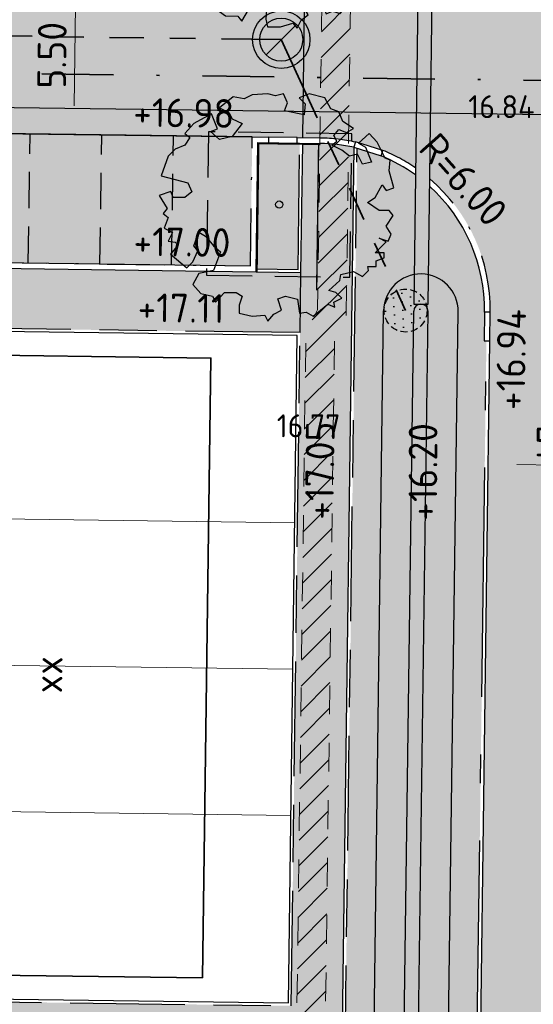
# Model space of a CAD drawing. Header units: metres. Extents: x 174255 to 175175, y 462028 to 462911.
# Tile 73 of 256: x 174583 to 174601, y 462555 to 462589. Entities that reach past the tile are written whole.
import ezdxf
from ezdxf.enums import TextEntityAlignment as Align
from ezdxf.lldxf.tags import DXFTag

# ---------------------------------------------------------------- set-up
doc = ezdxf.new("R2010")
doc.units = ezdxf.units.M
for name, pattern in [('HIDDEN2', [4.762499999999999, 3.175, -1.5875]), ('HIDDENX2', [0.75, 0.5, -0.25]), ('NLCS-HIDDEN', [4, 2, -2]), ('RI-DRAINAGE', [19.200000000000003, 6, -1.8, 1.8, -1.8, 2.4, -1.8, 1.8, -1.8]), ('RI-HWA', [7.4, 5, -2.4]), ('RI-VWA', [11, 5, -3, 0, -3]), ('VH-GELEIDEBAND_50X200', [8, 4, -2, 0, -2]), ('VH-OPSLUITBAND', [10, 4, -2, 2, -2]), ('VH-OPSLUITBAND_100X200', [16, 8, -2, 4, -2]), ('VH-OPSLUITBAND_120X250', [26, 16, -4, 2, -4])]:
    doc.linetypes.add(name, pattern=pattern)
doc.layers.get('Defpoints').update_dxf_attribs({"color": 6})
doc.layers.add('-DR-alg-hulplijnen', color=210, linetype='Continuous', plot=False)
for name, color, linetype, lineweight in [('B-ME-AL-PEIL_MAAIVELD-T20', 8, 'Continuous', 20), ('B-WE-KL-TRACE_WENSTRACE-A', 252, 'Continuous', 20), ('B-WE-KL-TRACE_WENSTRACE-G', 252, 'NLCS-HIDDEN', 20), ('B-WE-RI-DRAINAGE_DRAIN_PP_125_G', 252, 'RI-DRAINAGE', 35), ('B-WE-RI-DRAINAGE_PUT_DOORSPUITPUT-PP-S', 252, 'Continuous', 20), ('B-WE-RI-DRAINAGE_PUT_INSPECTIEPUT-S', 252, 'Continuous', 25), ('B-WE-RI-PERSLEIDING_RIOOLPUT_POMPPUT-S_BRM', 252, 'RI-PERS', 25), ('B-WE-RI-VWA_TRANSPORTLEIDING_PP_250-G', 252, 'RI-VWA', 35), ('N-PV-KG-GRENS_PERCEEL-G', 1, 'Continuous', 20), ('N-PV-KG-GRENS_UITGEEFBAAR-GEBIED-G', 170, 'Continuous', 30), ('N-WE-GR-PLANTVAK-V', 86, 'Continuous', 25), ('N-WE-GR-WORTELDOEK-G', 147, 'HIDDENX2', 25), ('N-WE-GW-GROEIPLAATSVERBETERING_BOMENGRANULAAT-LAVA-G', 97, 'HIDDEN2', 25), ('N-WE-OG-BEBOUWING_WONINGBOUW-G', 7, 'Continuous', 35), ('N-WE-OG-BEBOUWING_WONINGBOUW_HUISNUMMER-T20', 7, 'Continuous', 25), ('N-WE-VH-KANTOPSLUITING_ACHTERKANTBAND-G', 50, 'Continuous', 25), ('N-WE-VH-KANTOPSLUITING_EINDVERLOOPBAND_50-200X200-G', 13, 'Continuous', 25), ('N-WE-VH-KANTOPSLUITING_GELEIDEBAND_50-200X200-G', 210, 'VH-GELEIDEBAND_50X200', 25), ('N-WE-VH-KANTOPSLUITING_INRITVERLOOPBAND_50-200X200-G', 141, 'Continuous', 25), ('N-WE-VH-KANTOPSLUITING_INRITVERLOOPBAND_50-200X200-G_VERLAAGD', 141, 'VH-OPSLUITBAND', 25), ('N-WE-VH-KANTOPSLUITING_OPSLUITBAND_100X200-G', 152, 'VH-OPSLUITBAND_100X200', 25), ('N-WE-VH-KANTOPSLUITING_OPSLUITBAND_120X250-G', 152, 'VH-OPSLUITBAND_120X250', 25), ('N-WE-VH-NAP-T20', 7, 'Continuous', 25), ('N-WE-VH-T20', 7, 'Continuous', 25), ('N-WE-VH-VERHARDING_BETONSTRAATSTEEN_MARKERINGSSTEEN-G', 50, 'HIDDEN2', 25), ('N-WE-VH-VERHARDING_BETONSTRAATSTEEN_NCB-KLINKER-ANTRACIET-V', 251, 'Continuous', 25), ('N-WE-VH-VERHARDING_STRAATBAKSTEEN_DIKFORMAAT_ROOD-KERKWEG-V', 47, 'Continuous', 25), ('N-WE-VH-VERHARDING_STRAATBAKSTEEN_DIKFORMAAT_ROOD-TROTTOIR-V', 33, 'Continuous', 25), ('N-WE-VH-VERHARDING_STRAATBAKSTEEN_DIKFORMAAT_ROOD-WATERPASSEREND-V', 55, 'Continuous', 25), ('N-WE-VH-VERHARDING_TEGEL_300X300X45-V', 253, 'Continuous', 25), ('N-WE-WH-HWA_GOOT_ROOSTERGOOT-G', 150, 'Continuous', 25), ('N-WE-WH-NAP-T20', 50, 'Continuous', 20), ('N-WE-WH-WATERGANG_BODEM-G', 92, 'Continuous', 25), ('N-WE-WH-WATERGANG_BODEM-V', 163, 'Continuous', 25), ('N-WE-WH-WATERGANG_INSTEEK-G', 50, 'Continuous', 25), ('N-WE-WH-WATERGANG_TALUD-V', 95, 'Continuous', 25), ('N-XX-AL-M', 10, 'Continuous', 20)]:
    doc.layers.add(name, color=color, linetype=linetype, lineweight=lineweight)
doc.layers.add('N-WE-GR-BOOM-2E-GROOTTE-S', color=7, linetype='Continuous', lineweight=25, true_color=0x00cc00)
doc.layers.add('N-WE-GR-GRAS_BERM-NECTAR-ONDER-MAAIMES-V', color=7, linetype='Continuous', lineweight=25, true_color=0xd1ffa3)
doc.layers.add('N-WE-VH-MATERIAALGRENS-G', color=15, linetype='Continuous')
doc.layers.add('N-WE-WH-HWA_GOOT_ROOSTERGOOT-V', color=141, linetype='Continuous')
doc.styles.add('NLCS-ISO-M500-T20', font='NLCS-ISO.ttf', dxfattribs={"height": 1})
doc.styles.get("Standard").update_dxf_attribs({"font": 'isocpeur.ttf'})
tags = doc.linetypes.add('RI-PERS', pattern='A,7,-2,["P",Standard,S=1.8,R=0,X=-0.5,Y=-0.9],-2,7,-2,[102,NLCS.SHX,S=1,R=180,X=0,Y=0],-2', length=22).pattern_tags.tags
tags[6] = DXFTag(74, 10)
doc.dimstyles.new('M500T20', dxfattribs={"dimtxt": 1, "dimasz": 1, "dimexe": 0.5, "dimexo": 1, "dimgap": 0.3, "dimtad": 1, "dimzin": 1, "dimdsep": 46, "dimtxsty": 'NLCS-ISO-M500-T20', "dimcen": 0, "dimclrd": 256, "dimclre": 256, "dimclrt": 256, "dimadec": 0, "dimazin": 0, "dimtfac": 1, "dimtix": 1, "dimtmove": 0, "dimatfit": 3, "dimfxl": 1, "dimfxlon": 1, "dimlwd": -1, "dimlwe": -1, "dimarcsym": 0})

# ---------------------------------------------------------------- blocks, each defined once
blk = doc.blocks.new('*D71')
at = {"layer": 'Defpoints', "color": 0, "transparency": 16777216}
for p in [(174585.2888991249, 462590.8183932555), (174585.215545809, 462585.3193093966), (174585.2155458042, 462585.3193093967)]:
    blk.add_point(p, dxfattribs=at)
at = {"layer": 'N-XX-AL-M', "transparency": 16777216}
blk.add_line((174585.2755611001, 462589.818482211), (174585.228883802, 462586.3192204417), dxfattribs=at)
for points in [[(174585.1089092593, 462589.8207052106), (174585.442212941, 462589.8162592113), (174585.288899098, 462590.8183932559)], [(174585.0622319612, 462586.3214434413), (174585.3955356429, 462586.316997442), (174585.2155458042, 462585.3193093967)]]:
    blk.add_solid(points, dxfattribs=at)
at = {"layer": 'N-XX-AL-M', "transparency": 16777216, "insert": (174584.4522936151, 462588.0795217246), "char_height": 1, "width": 2.754248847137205, "attachment_point": 5, "rotation": 89.23576635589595, "style": 'NLCS-ISO-M500-T20'}
blk.add_mtext('5.50', dxfattribs=at)
blk = doc.blocks.new('*D80')
at = {"layer": 'Defpoints', "color": 0, "transparency": 16777216}
for p in [(174599.6656770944, 462573.8285287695), (174605.1651875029, 462573.7551443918), (174605.1651875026, 462573.7551443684)]:
    blk.add_point(p, dxfattribs=at)
at = {"layer": 'N-XX-AL-M', "transparency": 16777216}
blk.add_line((174600.6655880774, 462573.8151861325), (174604.1652765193, 462573.7684869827), dxfattribs=at)
for points in [[(174600.6678118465, 462573.981837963), (174600.6633643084, 462573.6485343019), (174599.6656770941, 462573.8285287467)], [(174604.1675002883, 462573.9351388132), (174604.1630527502, 462573.6018351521), (174605.1651875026, 462573.7551443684)]]:
    blk.add_solid(points, dxfattribs=at)
at = {"layer": 'N-XX-AL-M', "transparency": 16777216, "insert": (174602.4261063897, 462574.5917653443), "char_height": 1, "width": 2.754248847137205, "attachment_point": 5, "rotation": 359.235501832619, "style": 'NLCS-ISO-M500-T20'}
blk.add_mtext('5.50', dxfattribs=at)
blk = doc.blocks.new('SGR-BOOM_2EGROOTTE')
at = {"linetype": 'Continuous', "flags": 128}
blk.add_lwpolyline([(2.215013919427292, 2.88988874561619), (2.077170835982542, 3.233869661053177), (1.803764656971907, 3.336936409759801), (1.596449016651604, 3.714527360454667), (1.04515926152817, 3.852310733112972), (0.702298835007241, 3.714467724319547), (0.9096030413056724, 3.508311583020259), (0.873772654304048, 3.129583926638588), (0.1869037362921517, 3.26735825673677), (0.288849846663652, 3.543005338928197), (0.1510090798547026, 3.85225109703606), (-0.1235061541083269, 3.783882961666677), (-0.3991509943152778, 3.85221440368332), (-0.948188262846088, 3.817442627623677), (-1.223819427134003, 3.680724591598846), (-1.602549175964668, 3.747928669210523), (-2.084334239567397, 3.370291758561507), (-1.740332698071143, 3.198879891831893), (-1.637233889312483, 2.991596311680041), (-1.293232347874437, 2.820184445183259), (-1.637192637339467, 2.373086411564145), (-2.084260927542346, 2.271092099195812), (-2.393534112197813, 2.544470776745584), (-2.15066278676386, 2.640900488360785), (-2.358840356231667, 3.165223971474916), (-2.97844772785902, 2.82007204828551), (-3.287679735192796, 2.47606131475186), (-3.11511524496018, 2.338252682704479), (-3.287652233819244, 2.06372138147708), (-3.632753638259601, 1.92587822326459), (-3.872522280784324, 1.686077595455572), (-4.113381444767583, 0.9969608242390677), (-3.185600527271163, 0.7561175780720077), (-3.047759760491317, 0.4468718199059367), (-3.287530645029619, 0.2406858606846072), (-3.69987057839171, 0.2406583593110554), (-3.778537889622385, 0.4561493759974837), (-4.181685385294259, 0.3089760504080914), (-3.906015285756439, -0.1380806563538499), (-4.043823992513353, -0.3095246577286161), (-3.872379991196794, -0.4473333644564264), (-4.010174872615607, -0.8260678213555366), (-3.721079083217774, -0.9705916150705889), (-3.872324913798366, -1.273133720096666), (-3.63253803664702, -1.306732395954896), (-3.524403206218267, -1.401613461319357), (-3.792288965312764, -1.729721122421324), (-3.219017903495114, -2.201975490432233), (-3.011741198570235, -1.99579169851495), (-2.840331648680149, -1.617054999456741), (-2.978163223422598, -1.445629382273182), (-2.806760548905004, -0.963807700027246), (-2.56472574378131, -1.101611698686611), (-2.28906251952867, -1.445583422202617), (-2.049264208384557, -1.650616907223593), (-2.289005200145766, -2.304998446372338), (-2.80666429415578, -2.406997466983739), (-3.011688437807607, -2.786856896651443), (-2.736027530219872, -3.09609346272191), (-2.324801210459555, -3.199151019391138), (-2.273251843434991, -3.30223256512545), (-2.221702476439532, -3.405314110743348), (-1.91134998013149, -3.061303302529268), (-1.499010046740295, -3.061275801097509), (-1.292830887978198, -3.199082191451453), (-1.394774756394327, -3.508343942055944), (-1.394756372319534, -3.783984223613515), (-0.9476743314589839, -3.888159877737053), (-0.5006016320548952, -3.852274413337), (-0.3986233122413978, -4.059558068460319), (-0.1913489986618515, -3.817518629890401), (0.08316167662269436, -3.680800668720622), (-0.04827893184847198, -3.289392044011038), (0.2209496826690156, -3.198981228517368), (0.6344170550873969, -3.303159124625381), (0.7027989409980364, -3.783844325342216), (0.9437016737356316, -3.747972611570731), (1.183495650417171, -3.888017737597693), (1.70001348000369, -3.474522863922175), (1.94204589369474, -3.576471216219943), (1.906178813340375, -3.405038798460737), (2.18180990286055, -3.267200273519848), (1.975626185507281, -3.061044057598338), (1.734716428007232, -2.991589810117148), (2.113418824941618, -2.648694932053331), (2.147019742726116, -2.442522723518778), (2.594087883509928, -2.338287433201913), (2.904474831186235, -2.510822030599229), (3.109510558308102, -2.304638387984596), (3.09551412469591, -2.161506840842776), (3.385141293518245, -2.16148752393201), (3.385127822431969, -1.959509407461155), (3.660761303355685, -1.857526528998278), (3.660749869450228, -1.686091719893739), (3.351494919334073, -1.686112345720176), (3.730194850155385, -1.306241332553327), (3.48928060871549, -1.169557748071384), (3.798542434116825, -1.272622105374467), (3.901611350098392, -1.03171010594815), (3.730158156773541, -0.7560812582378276), (3.969917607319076, -0.3784604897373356), (3.832086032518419, -0.2070348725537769), (3.489216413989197, -0.2070577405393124), (3.075737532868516, 0.06967545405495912), (3.351366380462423, 0.2411286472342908), (3.592241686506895, 0.68821980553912), (3.730075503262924, 0.483179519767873), (4.00346800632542, 0.5851622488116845), (3.831994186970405, 1.170046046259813), (3.86782457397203, 1.548773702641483), (3.694144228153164, 1.617111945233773), (3.418467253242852, 2.16725363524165), (3.143174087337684, 2.473426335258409), (2.769971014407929, 2.137863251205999), (3.007259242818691, 1.99579139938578), (3.213463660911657, 1.479259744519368), (2.904213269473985, 1.410889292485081), (2.731635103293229, 1.753747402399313), (2.455999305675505, 1.686499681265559), (2.18146576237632, 1.892651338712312), (1.837464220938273, 2.064063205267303), (2.008889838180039, 2.201894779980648), (1.905791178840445, 2.406937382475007), (2.077212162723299, 2.614239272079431), (2.352859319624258, 2.511172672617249), (2.593755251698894, 2.649008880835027)], close=True, dxfattribs=at)
at = {"linetype": 'Continuous'}
blk.add_circle((0, 0), 0.1231508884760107, dxfattribs=at)
blk = doc.blocks.new('N-SRI-PUT_ITR_KUNSTSTOF-SO')
at = {"linetype": 'RI-HWA', "ltscale": 0.1}
h = blk.add_hatch(dxfattribs=at)
h.set_pattern_fill('DOTS', color=256, scale=0.375, style=0)
h.set_pattern_definition([(0, (-6.532213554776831, 1.699691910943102), (0.29765625, 0.5953124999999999), [0, -0.5953124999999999])])
edge = h.paths.add_edge_path()
edge.add_arc((-0.02086093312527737, 0.02086093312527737), 1.521066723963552, 270.7858175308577, 359.2141824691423)
edge.add_arc((0, 0), 1.50006273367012, 0, 180)
edge.add_arc((-5.684341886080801e-13, -5.684341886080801e-13), 1.500062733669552, 179.9999999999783, 270.0000000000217)
blk.add_circle((0, 0), 1.500062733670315, dxfattribs=at)
blk = doc.blocks.new('SRI-DRAIN_PUT_DOORSPUIT-SO')
at = {"lineweight": -3}
blk.add_hatch(color=256, dxfattribs=at).paths.add_polyline_path([(1.499999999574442, 0, 0.2679491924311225), (0.7499999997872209, 1.299038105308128), (-0.7499999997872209, -1.299038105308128, 0.5773502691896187)])
blk.add_line((-0.7499999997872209, -1.299038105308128), (0.7499999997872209, 1.299038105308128), dxfattribs=at)
for radius in [1.999999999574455, 1.499999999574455]:
    blk.add_circle((0, 0), radius, dxfattribs=at)

msp = doc.modelspace()

# ---------------------------------------------------------------- hatches: boundary and pattern name
at = {"layer": 'B-WE-KL-TRACE_WENSTRACE-A'}
h = msp.add_hatch(dxfattribs=at)
h.set_pattern_fill('AKL-WENSTRACE', color=256, scale=5, pattern_type=2)
h.set_pattern_definition([(45, (7009.968226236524, -5333.280170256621), (-0.4419417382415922, 0.4419417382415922), [])])
edge = h.paths.add_edge_path()
edge.add_line((174561.1605458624, 462532.0989702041), (174561.0658023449, 462524.9997435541))
edge.add_line((174561.0658023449, 462524.9997435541), (174533.2316158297, 462525.3712118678))
edge.add_line((174533.2316158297, 462525.3712118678), (174531.9525033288, 462540.8590575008))
edge.add_arc((174457.7047188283, 462534.7270267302), 74.50057251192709, 4.721271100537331, 10.37402687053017)
edge.add_line((174530.9874455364, 462548.1425875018), (174544.1329476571, 462551.271554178))
edge.add_line((174544.1329476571, 462551.271554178), (174535.9280328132, 462585.6910932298))
edge.add_line((174535.9280328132, 462585.6910932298), (174534.9558274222, 462585.456952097))
edge.add_line((174534.9558274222, 462585.456952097), (174542.9514576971, 462551.9153598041))
edge.add_line((174542.9514576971, 462551.9153598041), (174532.1318001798, 462549.3400037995))
edge.add_line((174532.1318001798, 462549.3400037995), (174514.6897295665, 462547.8994954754))
edge.add_line((174514.6897295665, 462547.8994954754), (174503.1916710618, 462543.9082026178))
edge.add_line((174503.1916710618, 462543.9082026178), (174492.5572720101, 462565.7406922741))
edge.add_line((174492.5572720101, 462565.7406922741), (174491.6423641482, 462565.3354025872))
edge.add_line((174491.6423641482, 462565.3354025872), (174502.6812554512, 462542.672487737))
edge.add_line((174502.6812554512, 462542.672487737), (174514.898133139, 462546.9133025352))
edge.add_line((174514.898133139, 462546.9133025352), (174529.9727263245, 462548.1582852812))
edge.add_arc((174457.7283650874, 462534.6297139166), 73.50013587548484, 4.721245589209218, 10.606441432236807, ccw=False)
edge.add_line((174530.9791102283, 462540.6793676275), (174532.8609677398, 462517.8933197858))
edge.add_line((174532.8609677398, 462517.8933197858), (174519.7026749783, 462516.8066007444))
edge.add_line((174519.7026749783, 462516.8066007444), (174520.5656463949, 462509.8115966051))
edge.add_line((174520.5656463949, 462509.8115966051), (174521.5581221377, 462509.9340380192))
edge.add_line((174521.5581221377, 462509.9340380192), (174520.8226348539, 462515.8956915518))
edge.add_line((174520.8226348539, 462515.8956915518), (174533.9398826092, 462516.9790207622))
edge.add_line((174533.9398826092, 462516.9790207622), (174533.3294904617, 462524.369816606))
edge.add_line((174533.3294904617, 462524.369816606), (174562.0768783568, 462523.9861609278))
edge.add_line((174562.0768783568, 462523.9861609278), (174562.1716244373, 462531.0855834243))
edge.add_line((174562.1716244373, 462531.0855834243), (174592.9443543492, 462530.6751003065))
edge.add_line((174592.9443543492, 462530.6751003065), (174593.9421617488, 462530.8117859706))
edge.add_line((174593.9421617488, 462530.8117859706), (174593.6844746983, 462531.7996495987))
edge.add_line((174593.6844746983, 462531.7996495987), (174594.3033468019, 462578.1946979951))
edge.add_line((174594.3033468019, 462578.1946979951), (174594.7134778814, 462578.9431135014))
edge.add_line((174594.7134778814, 462578.9431135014), (174594.958302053, 462597.2904152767))
edge.add_line((174594.958302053, 462597.2904152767), (174594.5584503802, 462597.2957508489))
edge.add_line((174594.5584503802, 462597.2957508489), (174594.8775345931, 462621.2165697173))
edge.add_line((174594.8775345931, 462621.2165697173), (174600.3170870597, 462627.9729559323))
edge.add_arc((174655.7627324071, 462618.2020597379), 56.3000000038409, 160.1144639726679, 170.0056796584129, ccw=False)
edge.add_line((174602.8196748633, 462637.3520638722), (174601.8793008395, 462637.6922060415))
edge.add_arc((174655.762732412, 462618.2020597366), 57.30000000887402, 160.1144639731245, 169.7474836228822)
edge.add_line((174599.3776482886, 462628.4007012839), (174593.8822257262, 462621.5749196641))
edge.add_line((174593.8822257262, 462621.5749196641), (174593.5585394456, 462597.3090971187))
edge.add_line((174593.5585394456, 462597.3090971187), (174576.797482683, 462597.5326759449))
edge.add_line((174576.797482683, 462597.5326759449), (174576.761245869, 462594.8161070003))
edge.add_line((174576.761245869, 462594.8161070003), (174561.8637666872, 462595.0148272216))
edge.add_line((174561.8637666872, 462595.0148272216), (174561.8355865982, 462592.902247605))
edge.add_line((174561.8355865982, 462592.902247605), (174520.4699462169, 462583.0442731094))
edge.add_line((174520.4699462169, 462583.0442731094), (174513.374465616, 462612.8097460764))
edge.add_line((174513.374465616, 462612.8097460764), (174505.3179127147, 462610.8895252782))
edge.add_arc((174511.4138291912, 462585.3131868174), 26.29276110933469, 103.4058786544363, 117.4871049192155)
edge.add_line((174499.2784323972, 462608.6378825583), (174483.0795162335, 462600.2105934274))
edge.add_line((174483.0795162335, 462600.2105934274), (174483.5053150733, 462599.304880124))
edge.add_line((174483.5053150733, 462599.304880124), (174499.7399512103, 462607.7507521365))
edge.add_arc((174511.413878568, 462585.3130543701), 25.29290139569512, 103.4059164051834, 117.4871426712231, ccw=False)
edge.add_line((174505.5497610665, 462609.9167733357), (174512.6335959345, 462611.6051538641))
edge.add_line((174512.6335959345, 462611.6051538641), (174519.7290700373, 462581.8397081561))
edge.add_line((174519.7290700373, 462581.8397081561), (174562.8251084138, 462592.1100591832))
edge.add_line((174562.8251084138, 462592.1100591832), (174562.8503397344, 462594.0015781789))
edge.add_line((174562.8503397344, 462594.0015781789), (174577.7478189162, 462593.8028579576))
edge.add_line((174577.7478189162, 462593.8028579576), (174577.7840557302, 462596.5194269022))
edge.add_line((174577.7840557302, 462596.5194269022), (174593.9450484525, 462596.3038524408))
edge.add_line((174593.9450484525, 462596.3038524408), (174593.7168884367, 462579.2053746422))
edge.add_line((174593.7168884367, 462579.2053746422), (174593.3068688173, 462578.4571625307))
edge.add_line((174593.3068688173, 462578.4571625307), (174592.6826168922, 462531.6784914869))
edge.add_line((174592.6826168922, 462531.6784914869), (174561.1605458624, 462532.0989702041))
at = {"layer": 'N-WE-GR-GRAS_BERM-NECTAR-ONDER-MAAIMES-V', "transparency": 33554559}
h = msp.add_hatch(color=256, dxfattribs=at)
h.dxf.hatch_style = 1
edge = h.paths.add_edge_path()
edge.add_line((174595.9247457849, 462584.5766320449), (174595.0921351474, 462584.835823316))
edge.add_line((174595.0921351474, 462584.835823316), (174594.338576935, 462528.3629448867))
edge.add_arc((174593.3063153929, 462534.0703467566), 5.799999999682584, 280.251897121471, 304.3635614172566)
edge.add_line((174596.5800797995, 462529.2826054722), (174596.4884357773, 462532.7902312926))
edge.add_arc((174596.7149396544, 462534.0703467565), 1.299999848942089, 179.2355065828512, 259.9659285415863, ccw=False)
edge.add_line((174595.4150555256, 462534.0876920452), (174596.0166736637, 462579.1739338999))
edge.add_arc((174597.3165662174, 462579.1572201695), 1.300000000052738, 100.32262806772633, 179.2633441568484, ccw=False)
edge.add_line((174597.083618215, 462580.4361788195), (174597.129981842, 462583.9090322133))
edge.add_arc((174593.7368865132, 462579.205107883), 5.800000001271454, 54.19584886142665, 67.83858942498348)
h = msp.add_hatch(color=256, dxfattribs=at)
h.dxf.hatch_style = 1
edge = h.paths.add_edge_path()
edge.add_line((174599.603025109, 462578.1267431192), (174599.5230322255, 462578.1278101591))
edge.add_line((174599.5230322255, 462578.1278101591), (174599.5363702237, 462579.1277212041))
edge.add_arc((174593.7368865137, 462579.2051078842), 5.799999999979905, 359.2355065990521, 407.9088177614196)
edge.add_line((174597.6246985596, 462583.5091661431), (174597.5835736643, 462580.4295043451))
edge.add_arc((174597.3165662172, 462579.1572201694), 1.300000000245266, -0.7366558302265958, 78.1476496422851, ccw=False)
edge.add_line((174598.6164587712, 462579.1405064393), (174598.0148237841, 462534.0530014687))
edge.add_arc((174596.7149396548, 462534.070346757), 1.299999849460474, 282.14158040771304, 359.2355066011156, ccw=False)
edge.add_line((174596.9883661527, 462532.7994267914), (174597.0704498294, 462529.6577180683))
edge.add_arc((174593.3063153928, 462534.0703467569), 5.800000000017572, 310.4653972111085, 360.9803663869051)
edge.add_line((174599.1054663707, 462534.1695835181), (174599.0883565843, 462535.1694371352))
edge.add_line((174599.0883565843, 462535.1694371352), (174599.1683448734, 462535.1708059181))
edge.add_line((174599.1683448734, 462535.1708059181), (174599.090516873, 462539.7188818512))
edge.add_line((174599.090516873, 462539.7188818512), (174599.603025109, 462578.1267431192))
at = {"layer": 'N-WE-GR-PLANTVAK-V'}
h = msp.add_hatch(color=256, dxfattribs=at)
h.dxf.hatch_style = 1
h.paths.add_polyline_path([(174593.0943383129, 462585.0141949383), (174591.6320909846, 462585.0337001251), (174591.5734037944, 462580.6340915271), (174593.035630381, 462580.6145797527)])
at = {"layer": 'N-WE-VH-VERHARDING_BETONSTRAATSTEEN_NCB-KLINKER-ANTRACIET-V'}
h = msp.add_hatch(color=256, dxfattribs=at)
h.dxf.hatch_style = 1
h.paths.add_polyline_path([(174591.4347763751, 462585.2363499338), (174565.9370447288, 462585.5764688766), (174565.8770237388, 462581.0768691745), (174591.3747553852, 462580.7367502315)])
at = {"layer": 'N-WE-VH-VERHARDING_STRAATBAKSTEEN_DIKFORMAAT_ROOD-KERKWEG-V'}
h = msp.add_hatch(color=256, dxfattribs=at)
h.dxf.hatch_style = 1
edge = h.paths.add_edge_path()
edge.add_line((174606.9320430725, 462628.952119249), (174608.5927445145, 462636.4956306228))
edge.add_line((174608.5927445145, 462636.4956306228), (174611.0483230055, 462647.6497633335))
edge.add_line((174611.0483230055, 462647.6497633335), (174612.994690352, 462649.1067622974))
edge.add_line((174612.994690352, 462649.1067622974), (174605.4314107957, 462647.8769138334))
edge.add_arc((174595.8309974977, 462645.0783312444), 9.999999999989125, -19.885536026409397, 16.251745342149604, ccw=False)
edge.add_line((174605.2347377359, 462641.6769095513), (174603.9659596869, 462638.16918241))
edge.add_line((174603.9659596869, 462638.16918241), (174603.6258175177, 462637.2288083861))
edge.add_line((174603.6258175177, 462637.2288083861), (174603.5719740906, 462637.0799501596))
edge.add_arc((174655.7627324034, 462618.202059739), 55.49999999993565, 160.1144639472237, 168.8422133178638)
edge.add_arc((174598.3684997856, 462629.5224865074), 3.000000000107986, 261.17155931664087, 348.8422133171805, ccw=False)
edge.add_line((174597.9080707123, 462626.5580295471), (174593.9554614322, 462627.1719349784))
edge.add_line((174593.9554614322, 462627.1719349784), (174592.9673091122, 462627.3254113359))
edge.add_line((174592.9673091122, 462627.3254113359), (174589.2478902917, 462627.9030984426))
edge.add_line((174589.2478902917, 462627.9030984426), (174588.6999796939, 462624.3753946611))
edge.add_line((174588.6999796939, 462624.3753946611), (174597.7420320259, 462622.9710147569))
edge.add_arc((174597.281602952, 462620.0065577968), 3.000000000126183, -0.7642336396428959, 81.1715593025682, ccw=False)
edge.add_line((174600.2813360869, 462619.9665438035), (174600.2679980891, 462618.9666327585))
edge.add_line((174600.2679980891, 462618.9666327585), (174599.9832972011, 462597.6234316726))
edge.add_line((174599.9832972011, 462597.6234316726), (174599.9699591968, 462596.6235205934))
edge.add_arc((174593.9704929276, 462596.7035486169), 5.99999999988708, 308.90286061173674, 359.2357660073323, ccw=False)
edge.add_line((174597.7385044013, 462592.0342778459), (174597.6282088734, 462583.7721211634))
edge.add_arc((174593.7368865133, 462579.205107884), 6.000000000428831, -0.7642336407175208, 49.567352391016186, ccw=False)
edge.add_line((174599.7363527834, 462579.1250798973), (174599.7230144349, 462578.1251425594))
edge.add_line((174599.7230144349, 462578.1251425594), (174599.2105305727, 462539.7191079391))
edge.add_line((174599.2105305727, 462539.7191079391), (174599.2712175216, 462536.1727127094))
edge.add_line((174599.2712175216, 462536.1727127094), (174599.2883273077, 462535.1728590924))
edge.add_line((174599.2883273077, 462535.1728590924), (174604.7875222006, 462535.266962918))
edge.add_line((174604.7875222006, 462535.266962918), (174604.7704124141, 462536.2668165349))
edge.add_line((174604.7704124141, 462536.2668165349), (174604.711158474, 462539.7294702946))
edge.add_line((174604.711158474, 462539.7294702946), (174605.7671832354, 462618.8691904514))
edge.add_arc((174655.7627324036, 462618.2020597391), 50.00000000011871, 167.5844028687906, 179.2355018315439, ccw=False)
h = msp.add_hatch(color=256, dxfattribs=at)
h.dxf.hatch_style = 1
edge = h.paths.add_edge_path()
edge.add_arc((174593.9841112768, 462596.6799413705), 5.972783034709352, 291.0390540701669, 302.9594061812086, ccw=False)
edge.add_line((174596.1283655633, 462591.1053283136), (174595.1686382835, 462590.8243949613))
edge.add_arc((174593.9704929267, 462596.7035486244), 6.00000000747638, 269.23576636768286, 281.51888385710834, ccw=False)
edge.add_line((174593.8904649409, 462590.7040823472), (174593.270382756, 462590.7123537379))
edge.add_line((174593.270382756, 462590.7123537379), (174593.1969978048, 462585.212843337))
edge.add_line((174593.1969978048, 462585.212843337), (174593.8169145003, 462585.2045741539))
edge.add_arc((174593.7368865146, 462579.2051078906), 5.999999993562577, 77.49682893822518, 89.23576636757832, ccw=False)
edge.add_line((174595.0358483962, 462585.0628120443), (174595.990654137, 462584.7655814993))
edge.add_arc((174593.7430468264, 462579.2152112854), 5.988184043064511, 55.51828677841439, 67.95464766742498, ccw=False)
edge.add_line((174597.1332163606, 462584.1513128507), (174597.2335722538, 462591.6684405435))
at = {"layer": 'N-WE-VH-VERHARDING_STRAATBAKSTEEN_DIKFORMAAT_ROOD-TROTTOIR-V'}
h = msp.add_hatch(color=256, dxfattribs=at)
h.dxf.hatch_style = 1
edge = h.paths.add_edge_path()
edge.add_line((174593.1342872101, 462580.5132543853), (174591.5720699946, 462580.5341004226))
edge.add_line((174591.5720699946, 462580.5341004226), (174565.6743739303, 462580.879554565))
edge.add_line((174565.6743739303, 462580.879554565), (174562.972514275, 462580.9155951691))
edge.add_line((174562.972514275, 462580.9155951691), (174561.9053646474, 462585.3922776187))
edge.add_arc((174562.6366897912, 462575.61960329), 9.799999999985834, 94.27967684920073, 103.4079136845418)
edge.add_line((174560.3642436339, 462585.1524931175), (174560.5033729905, 462584.5688468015))
edge.add_line((174560.5033729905, 462584.5688468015), (174544.9394712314, 462580.8587306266))
edge.add_line((174544.9394712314, 462580.8587306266), (174544.8003418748, 462581.4423769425))
edge.add_line((174544.8003418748, 462581.4423769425), (174536.0990734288, 462579.367286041))
edge.add_line((174536.0990734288, 462579.367286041), (174536.9104614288, 462575.9635211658))
edge.add_line((174536.9104614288, 462575.9635211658), (174531.6338397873, 462574.7056823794))
edge.add_arc((174537.346516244, 462573.7030220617), 5.800000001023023, 170.0451273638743, 181.8709546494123)
edge.add_arc((174531.8494483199, 462573.5234552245), 0.3000000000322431, 181.8709546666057, 283.4079136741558)
edge.add_line((174531.9190129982, 462573.2316320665), (174535.8964731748, 462574.1797773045))
edge.add_line((174535.8964731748, 462574.1797773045), (174537.2582848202, 462574.5044053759))
edge.add_line((174537.2582848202, 462574.5044053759), (174538.9278370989, 462567.5006495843))
edge.add_line((174538.9278370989, 462567.5006495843), (174537.5660160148, 462567.1760192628))
edge.add_line((174537.5660160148, 462567.1760192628), (174537.7978969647, 462566.2032750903))
edge.add_line((174537.7978969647, 462566.2032750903), (174539.1597193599, 462566.5279057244))
edge.add_line((174539.1597193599, 462566.5279057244), (174540.666954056, 462560.2050706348))
edge.add_line((174540.666954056, 462560.2050706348), (174539.3051231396, 462559.8804379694))
edge.add_line((174539.3051231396, 462559.8804379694), (174539.5370040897, 462558.907693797))
edge.add_line((174539.5370040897, 462558.907693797), (174540.8988363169, 462559.2323267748))
edge.add_line((174540.8988363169, 462559.2323267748), (174542.5683885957, 462552.228570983))
edge.add_line((174542.5683885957, 462552.228570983), (174544.0275043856, 462552.5763943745))
edge.add_line((174544.0275043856, 462552.5763943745), (174537.9753773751, 462577.9650091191))
edge.add_line((174537.9753773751, 462577.9650091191), (174561.0294068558, 462583.4606187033))
edge.add_line((174561.0294068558, 462583.4606187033), (174567.0815338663, 462558.0720039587))
edge.add_line((174567.0815338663, 462558.0720039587), (174569.0855880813, 462555.2713092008))
edge.add_line((174569.0855880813, 462555.2713092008), (174563.4747529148, 462578.8087088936))
edge.add_line((174563.4747529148, 462578.8087088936), (174593.1062676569, 462578.4134486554))
edge.add_line((174593.1062676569, 462578.4134486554), (174593.1342872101, 462580.5132543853))
h = msp.add_hatch(color=256, dxfattribs=at)
h.dxf.hatch_style = 1
h.paths.add_polyline_path([(174567.0815338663, 462558.0720039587), (174544.0275043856, 462552.5763943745), (174542.5683885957, 462552.228570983), (174541.2065469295, 462551.9039357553), (174537.0453467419, 462550.9119906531, 0.4021345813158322), (174536.4456441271, 462549.980669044, -0.002287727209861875), (174536.5828210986, 462549.2597042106), (174543.6107212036, 462550.9350120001), (174544.7347429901, 462550.9200116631), (174549.2343423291, 462550.8599634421), (174549.2476863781, 462551.8598744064), (174555.0471699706, 462551.7824789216), (174555.0681934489, 462553.3578333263), (174559.6832847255, 462554.4579767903), (174561.4786872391, 462554.0726634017), (174592.7760224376, 462553.6551824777), (174592.7932418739, 462554.9550684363), (174569.0855880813, 462555.2713092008)])
at = {"layer": 'N-WE-VH-VERHARDING_STRAATBAKSTEEN_DIKFORMAAT_ROOD-WATERPASSEREND-V'}
h = msp.add_hatch(color=256, dxfattribs=at)
h.dxf.hatch_style = 1
edge = h.paths.add_edge_path()
edge.add_line((174591.5530851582, 462523.0927340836), (174533.8730896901, 462523.862517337))
edge.add_line((174533.8730896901, 462523.862517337), (174532.4694761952, 462540.8578549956))
edge.add_arc((174457.7239552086, 462534.6847608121), 74.99999999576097, 4.721237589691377, 13.40791368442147)
edge.add_line((174530.6797447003, 462552.0759303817), (174524.895901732, 462576.3390961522))
edge.add_arc((174530.7215817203, 462577.7773921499), 6.000603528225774, 127.8409441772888, 193.8683561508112, ccw=False)
edge.add_line((174527.0403821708, 462582.5161696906), (174527.1582366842, 462582.6154950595))
edge.add_line((174527.1582366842, 462582.6154950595), (174528.0142314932, 462583.1324794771))
edge.add_line((174528.0142314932, 462583.1324794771), (174529.329779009, 462583.6142240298))
edge.add_line((174529.329779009, 462583.6142240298), (174559.1029755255, 462590.7115457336))
edge.add_arc((174562.5812094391, 462576.1203878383), 14.99999999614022, 89.23576635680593, 103.40791368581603, ccw=False)
edge.add_line((174562.7812794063, 462591.1190535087), (174593.270382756, 462590.7123537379))
edge.add_line((174593.270382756, 462590.7123537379), (174593.1969978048, 462585.212843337))
edge.add_line((174593.1969978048, 462585.212843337), (174562.7700697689, 462585.6187137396))
edge.add_arc((174562.6366897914, 462575.619603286), 10.00000000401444, 89.23576636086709, 103.407913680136)
edge.add_line((174560.3178671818, 462585.3470418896), (174535.9552226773, 462579.5394852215))
edge.add_arc((174537.3465162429, 462573.7030220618), 5.99999999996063, 103.4079136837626, 193.4079136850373)
edge.add_line((174531.5100530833, 462572.3117284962), (174536.6099553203, 462550.9176875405))
edge.add_arc((174537.2308525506, 462550.1337955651), 0.9999999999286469, 128.381684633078, 191.0349737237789)
edge.add_arc((174457.7284996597, 462534.6297352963), 80.00000000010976, 4.7212376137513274, 11.034973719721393, ccw=False)
edge.add_line((174537.4570553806, 462541.214369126), (174538.0335241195, 462534.2343272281))
edge.add_arc((174544.0131657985, 462534.7281747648), 5.999999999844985, 184.721237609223, 269.2354177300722)
edge.add_line((174543.9331013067, 462528.7287089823), (174591.6198052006, 462528.0922611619))
edge.add_line((174591.6198052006, 462528.0922611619), (174591.5530851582, 462523.0927340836))
at = {"layer": 'N-WE-VH-VERHARDING_TEGEL_300X300X45-V'}
h = msp.add_hatch(color=256, dxfattribs=at)
h.dxf.hatch_style = 1
edge = h.paths.add_edge_path()
edge.add_arc((174593.7368865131, 462579.20510788), 5.800000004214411, 77.49682894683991, 89.23576635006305)
edge.add_line((174593.8142469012, 462585.0045919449), (174593.1943294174, 462585.0128611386))
edge.add_line((174593.1943294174, 462585.0128611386), (174593.1342872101, 462580.5132543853))
edge.add_line((174593.1342872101, 462580.5132543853), (174593.1062676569, 462578.4134486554))
edge.add_line((174593.1062676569, 462578.4134486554), (174592.7932418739, 462554.9550684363))
edge.add_line((174592.7932418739, 462554.9550684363), (174592.7760224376, 462553.6551824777))
edge.add_line((174592.7760224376, 462553.6551824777), (174592.4854543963, 462531.8811392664))
edge.add_line((174592.4854543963, 462531.8811392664), (174592.4830528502, 462531.881171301))
edge.add_line((174592.4830528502, 462531.881171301), (174592.4350351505, 462528.2814234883))
edge.add_line((174592.4350351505, 462528.2814234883), (174593.2289500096, 462528.2708627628))
edge.add_arc((174593.3063153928, 462534.0703467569), 5.80000000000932, 269.2357170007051, 279.2471568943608)
edge.add_line((174594.2383382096, 462528.3457215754), (174594.9925496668, 462584.867555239))
at = {"layer": 'N-WE-WH-HWA_GOOT_ROOSTERGOOT-V'}
h = msp.add_hatch(color=256, dxfattribs=at)
h.dxf.hatch_style = 1
h.paths.add_polyline_path([(174597.2968622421, 462596.4091578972), (174597.0699393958, 462579.4105347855), (174597.5698948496, 462579.4038606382), (174597.7968176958, 462596.40248375)])
at = {"layer": 'N-WE-WH-WATERGANG_BODEM-V'}
h = msp.add_hatch(color=256, dxfattribs=at)
h.dxf.hatch_style = 1
edge = h.paths.add_edge_path()
edge.add_arc((174597.3165662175, 462579.1572201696), 0.2499999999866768, 359.263344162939, 539.2633441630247)
edge.add_line((174597.0665868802, 462579.1604343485), (174596.4649619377, 462534.0736823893))
edge.add_arc((174596.7149396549, 462534.0703467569), 0.2499999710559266, 179.2355065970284, 359.2355065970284)
edge.add_line((174596.964917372, 462534.0670111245), (174597.5665455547, 462579.1540059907))
at = {"layer": 'N-WE-WH-WATERGANG_TALUD-V'}
h = msp.add_hatch(color=256, dxfattribs=at)
h.dxf.hatch_style = 1
edge = h.paths.add_edge_path()
edge.add_arc((174597.3165662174, 462579.1572201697), 0.2499999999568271, 89.26334415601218, 179.2633441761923, ccw=False)
edge.add_line((174597.3197803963, 462579.4071995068), (174597.0699393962, 462579.4105347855))
edge.add_line((174597.0699393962, 462579.4105347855), (174597.083618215, 462580.4361788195))
edge.add_arc((174597.3165662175, 462579.1572201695), 1.300000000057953, 100.3226280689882, 179.2633441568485)
edge.add_line((174596.0166736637, 462579.1739338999), (174595.4150555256, 462534.0876920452))
edge.add_arc((174596.7149396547, 462534.0703467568), 1.29999984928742, 179.2355065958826, 259.9659285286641)
edge.add_line((174596.4884357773, 462532.7902312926), (174596.46169188, 462533.8138396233))
edge.add_line((174596.46169188, 462533.8138396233), (174596.7313256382, 462533.8208843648))
edge.add_arc((174596.7149396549, 462534.0703467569), 0.2499999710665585, 179.2355065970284, 273.75808526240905, ccw=False)
edge.add_line((174596.4649619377, 462534.0736823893), (174597.0665868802, 462579.1604343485))
h = msp.add_hatch(color=256, dxfattribs=at)
h.dxf.hatch_style = 1
edge = h.paths.add_edge_path()
edge.add_arc((174597.3165662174, 462579.1572201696), 1.300000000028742, 359.2633424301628, 438.1476496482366)
edge.add_line((174597.5835736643, 462580.4295043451), (174597.5698810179, 462579.4038608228))
edge.add_line((174597.5698810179, 462579.4038608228), (174597.3199032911, 462579.4071978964))
edge.add_arc((174597.3165662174, 462579.1572201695), 0.2500000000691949, -0.736655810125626, 89.23517632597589, ccw=False)
edge.add_line((174597.5665455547, 462579.1540059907), (174596.964917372, 462534.0670111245))
edge.add_arc((174596.7149396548, 462534.070346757), 0.2499999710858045, 273.7580852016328, 359.2355065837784, ccw=False)
edge.add_line((174596.7313256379, 462533.8208843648), (174596.9615213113, 462533.8268987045))
edge.add_line((174596.9615213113, 462533.8268987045), (174596.9883661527, 462532.7994267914))
edge.add_arc((174596.7149396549, 462534.0703467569), 1.299999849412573, 282.1415804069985, 359.2355066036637)
edge.add_line((174598.0148237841, 462534.0530014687), (174598.6164587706, 462579.1405064))

# ---------------------------------------------------------------- linework, layer by layer
at = {"layer": '-DR-alg-hulplijnen'}
for points in [[(174591.4347763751, 462585.2363499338), (174565.9370447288, 462585.5764688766)], [(174565.8770237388, 462581.0768691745), (174591.3747553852, 462580.7367502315)]]:
    msp.add_lwpolyline(points, dxfattribs=at)
at = {"layer": 'B-WE-KL-TRACE_WENSTRACE-G', "ltscale": 0.5, "flags": 128}
msp.add_lwpolyline([(174602.8196748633, 462637.3520638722, 0.04318538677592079), (174600.3170870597, 462627.9729559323), (174594.8775345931, 462621.2165697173), (174594.5584503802, 462597.2957508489), (174594.958302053, 462597.2904152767), (174594.7134778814, 462578.9431135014), (174594.3033468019, 462578.1946979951), (174593.6844746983, 462531.7996495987), (174593.9421617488, 462530.8117859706), (174594.573118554, 462493.9402302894), (174610.0917890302, 462494.1507060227), (174610.3906909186, 462476.6836186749), (174632.8224872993, 462474.9003244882), (174683.5675710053, 462474.9004003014), (174683.5675710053, 462441.7908352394), (174695.6675709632, 462441.7908352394), (174695.6675710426, 462450.3258998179, 0.04591580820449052), (174695.1855488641, 462455.5638126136), (174693.7024938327, 462463.5534103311)], format="xyb", dxfattribs=at)
msp.add_lwpolyline([(174561.0658049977, 462524.9997435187), (174561.1605458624, 462532.0989702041), (174592.6826168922, 462531.6784914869), (174593.3068688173, 462578.4571625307), (174593.7168884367, 462579.2053746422), (174593.9450484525, 462596.3038524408), (174577.7840557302, 462596.5194269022), (174577.7478189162, 462593.8028579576), (174562.8503397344, 462594.0015781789), (174562.8251084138, 462592.1100591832), (174535.9259936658, 462585.6996474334), (174544.1329476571, 462551.271554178), (174530.9874455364, 462548.1425875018, -0.02466980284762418), (174531.9525033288, 462540.8590575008), (174533.2316158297, 462525.3712118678)], format="xyb", close=True, dxfattribs=at)
at = {"layer": 'B-WE-RI-DRAINAGE_DRAIN_PP_125_G', "ltscale": 0.5}
for p, q in [((174561.5602125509, 462589.035154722), (174592.4471483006, 462588.6231481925)), ((174592.4471483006, 462588.6231481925), (174596.7835469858, 462579.1822428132))]:
    msp.add_line(p, q, dxfattribs=at)
at = {"layer": 'B-WE-RI-PERSLEIDING_RIOOLPUT_POMPPUT-S_BRM', "ltscale": 0.5, "flags": 128}
msp.add_lwpolyline([(174611.1744055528, 462486.8343497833), (174605.7876531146, 462487.0381464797), (174604.7650689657, 462488.0756809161), (174603.7119532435, 462524.8061366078), (174604.5146567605, 462584.9616689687), (174603.5280883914, 462585.9749225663), (174561.8374365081, 462586.531234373), (174510.794684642, 462574.3725659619), (174489.7840103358, 462567.0791821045), (174488.4014041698, 462567.6502715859), (174475.9519635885, 462593.2090531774), (174446.8213452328, 462613.6074471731), (174446.8040104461, 462619.8506774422)], dxfattribs=at)
at = {"layer": 'B-WE-RI-VWA_TRANSPORTLEIDING_PP_250-G', "ltscale": 0.5}
msp.add_line((174561.7042836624, 462587.733117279), (174603.3441198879, 462587.1776758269), dxfattribs=at)
at = {"layer": 'N-PV-KG-GRENS_PERCEEL-G'}
for points in [[(174565.1635211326, 462572.1555957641), (174567.1090088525, 462572.619360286), (174567.2261194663, 462572.1280823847), (174592.917736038, 462571.7853771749)], [(174566.3832435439, 462567.0388719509), (174592.8497122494, 462566.6858308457)], [(174567.7200765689, 462561.4308702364), (174569.6655642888, 462561.8946347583), (174592.7816884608, 462561.5862845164)]]:
    msp.add_lwpolyline(points, dxfattribs=at)
at = {"layer": 'N-PV-KG-GRENS_UITGEEFBAAR-GEBIED-G'}
msp.add_lwpolyline([(174592.6945850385, 462555.0563933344), (174593.0049422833, 462578.314791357), (174563.6017989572, 462578.7070053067), (174569.1648018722, 462555.3702614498)], close=True, dxfattribs=at)
at = {"layer": 'N-WE-GR-WORTELDOEK-G', "const_width": 0.05, "flags": 128}
msp.add_lwpolyline([(174591.602067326, 462580.5337002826), (174591.661688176, 462585.0033026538), (174593.750287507, 462584.975442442), (174593.6824649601, 462579.8927713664)], dxfattribs=at)
at = {"layer": 'N-WE-GW-GROEIPLAATSVERBETERING_BOMENGRANULAAT-LAVA-G', "ltscale": 0.5}
msp.add_lwpolyline([(174589.8421329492, 462580.4114709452), (174594.8416881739, 462580.3447809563), (174594.9083781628, 462585.3443361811), (174589.908822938, 462585.41102617)], close=True, dxfattribs=at)
at = {"layer": 'N-WE-OG-BEBOUWING_WONINGBOUW-G'}
msp.add_lwpolyline([(174589.7059057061, 462555.9268079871), (174579.7067952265, 462556.0601856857), (174579.9948959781, 462577.6582642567), (174589.9941370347, 462577.5248216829), (174589.7059057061, 462555.9268079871)], dxfattribs=at)
at = {"layer": 'N-WE-VH-KANTOPSLUITING_ACHTERKANTBAND-G'}
for p, q in [((174591.5720699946, 462580.5341004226), (174591.6320909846, 462585.0337001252)), ((174591.6320909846, 462585.0337001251), (174593.8142469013, 462585.0045919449)), ((174593.1342872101, 462580.5132543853), (174593.1943294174, 462585.0128611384)), ((174594.2383382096, 462528.3457215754), (174594.9925496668, 462584.867555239)), ((174565.6743739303, 462580.879554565), (174591.5720699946, 462580.5341004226)), ((174591.5720699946, 462580.5341004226), (174593.1342872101, 462580.5132543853)), ((174599.2105305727, 462539.7191079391), (174599.7230144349, 462578.1251425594))]:
    msp.add_line(p, q, dxfattribs=at)
msp.add_lwpolyline([(174592.6945850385, 462555.0563933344), (174593.0049422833, 462578.314791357), (174563.6017989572, 462578.7070053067), (174569.1648018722, 462555.3702614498)], close=True, dxfattribs=at)
for start, end in [(77.65495691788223, 89.23576635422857), (54.19572612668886, 67.77350124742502), (359.2355065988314, 47.90881776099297)]:
    msp.add_arc((174593.7368865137, 462579.2051078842), 5.8, start, end, dxfattribs=at)
at = {"layer": 'N-WE-VH-KANTOPSLUITING_EINDVERLOOPBAND_50-200X200-G'}
msp.add_lwpolyline([(174599.5363702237, 462579.1277212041), (174599.5230322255, 462578.1278101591), (174599.7230144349, 462578.1251425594), (174599.7363524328, 462579.1250536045)], close=True, dxfattribs=at)
at = {"layer": 'N-WE-VH-KANTOPSLUITING_GELEIDEBAND_50-200X200-G', "ltscale": 0.5}
for p, q in [((174591.3747553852, 462580.7367502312), (174591.4347763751, 462585.2363499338)), ((174591.4347763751, 462585.2363499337), (174592.0020759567, 462585.22878262)), ((174565.8770237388, 462581.0768691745), (174591.3747553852, 462580.7367502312))]:
    msp.add_line(p, q, dxfattribs=at)
for start, end in [(55.5243027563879, 67.93976329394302), (359.2355065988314, 49.56735239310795)]:
    msp.add_arc((174593.7368865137, 462579.2051078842), 6, start, end, dxfattribs=at)
at = {"layer": 'N-WE-VH-KANTOPSLUITING_INRITVERLOOPBAND_50-200X200-G'}
for points in [[(174593.0019869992, 462585.2154446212), (174592.0020759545, 462585.2287826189), (174591.9994083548, 462585.0288004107), (174592.9993193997, 462585.015462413)], [(174595.990654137, 462584.7655814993), (174595.0358483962, 462585.0628120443), (174594.9764022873, 462584.8718508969), (174595.9312080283, 462584.5746203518)]]:
    msp.add_lwpolyline(points, close=True, dxfattribs=at)
at = {"layer": 'N-WE-VH-KANTOPSLUITING_INRITVERLOOPBAND_50-200X200-G_VERLAAGD', "flags": 128}
msp.add_lwpolyline([(174593.0019869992, 462585.2154446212), (174593.8169145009, 462585.2045741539, -0.05126561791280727), (174595.0358483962, 462585.0628120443)], format="xyb", dxfattribs=at)
at = {"layer": 'N-WE-VH-KANTOPSLUITING_OPSLUITBAND_100X200-G', "ltscale": 0.5}
for p, q in [((174593.035630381, 462580.6145797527), (174593.0943383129, 462585.0141949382)), ((174594.338576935, 462528.3629448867), (174595.0921351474, 462584.835823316)), ((174591.5734042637, 462580.6340915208), (174593.035630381, 462580.6145797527))]:
    msp.add_line(p, q, dxfattribs=at)
msp.add_lwpolyline([(174592.7932418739, 462554.9550684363), (174593.1062676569, 462578.4134486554), (174563.4747529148, 462578.8087088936), (174569.0855880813, 462555.2713092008)], close=True, dxfattribs=at)
at = {"layer": 'N-WE-VH-KANTOPSLUITING_OPSLUITBAND_120X250-G', "ltscale": 0.5}
msp.add_line((174599.090516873, 462539.7188818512), (174599.603025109, 462578.1267431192), dxfattribs=at)
at = {"layer": 'N-WE-VH-MATERIAALGRENS-G'}
msp.add_line((174565.9370447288, 462585.5764688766), (174591.4347763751, 462585.2363499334), dxfattribs=at)
at = {"layer": 'N-WE-VH-MATERIAALGRENS-G', "flags": 128}
for points in [[(174593.1969978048, 462585.212843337), (174593.270382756, 462590.7123537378)], [(174593.1062676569, 462578.4134486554), (174593.1342872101, 462580.5132543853)]]:
    msp.add_lwpolyline(points, dxfattribs=at)
at = {"layer": 'N-WE-VH-VERHARDING_BETONSTRAATSTEEN_MARKERINGSSTEEN-G', "ltscale": 0.4}
for p, q in [((174583.6254447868, 462580.8401197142), (174583.6854657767, 462585.3397194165)), ((174586.1252223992, 462580.8067747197), (174586.1852433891, 462585.306374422)), ((174588.6250000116, 462580.7734297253), (174588.6850210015, 462585.2730294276))]:
    msp.add_line(p, q, dxfattribs=at)
at = {"layer": 'N-WE-WH-HWA_GOOT_ROOSTERGOOT-G', "flags": 128}
msp.add_lwpolyline([(174597.5698810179, 462579.4038608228), (174597.7968176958, 462596.40248375), (174597.2968622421, 462596.4091578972), (174597.0699255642, 462579.4105349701)], close=True, dxfattribs=at)
at = {"layer": 'N-WE-WH-WATERGANG_BODEM-G'}
for p, q in [((174596.4649619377, 462534.0736823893), (174597.0665869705, 462579.1604413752)), ((174596.9649205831, 462534.0672517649), (174597.5665456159, 462579.1540107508))]:
    msp.add_line(p, q, dxfattribs=at)
msp.add_arc((174597.3165662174, 462579.1572201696), 0.2500000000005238, 359.263344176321, 179.2633441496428, dxfattribs=at)
at = {"layer": 'N-WE-WH-WATERGANG_INSTEEK-G'}
for p, q in [((174595.4150487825, 462534.0871867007), (174596.0166738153, 462579.1739456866)), ((174598.0148337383, 462534.0537474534), (174598.6164587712, 462579.1405064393))]:
    msp.add_line(p, q, dxfattribs=at)
msp.add_arc((174597.3165662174, 462579.1572201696), 1.300000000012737, 359.2633441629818, 179.2633441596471, dxfattribs=at)

# ---------------------------------------------------------------- block references
at = {"layer": 'B-WE-RI-DRAINAGE_PUT_DOORSPUITPUT-PP-S', "xscale": 0.5, "yscale": 0.5, "zscale": 0.5, "rotation": 344.9920256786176}
msp.add_blockref('SRI-DRAIN_PUT_DOORSPUIT-SO', (174592.4471483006, 462588.6231481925), dxfattribs=at)
at = {"layer": 'B-WE-RI-DRAINAGE_PUT_INSPECTIEPUT-S', "xscale": 0.4999999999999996, "yscale": 0.4999999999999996, "zscale": 0.4999999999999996, "rotation": 273.1622573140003}
msp.add_blockref('N-SRI-PUT_ITR_KUNSTSTOF-SO', (174596.7835469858, 462579.1822428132), dxfattribs=at)
at = {"layer": 'N-WE-GR-BOOM-2E-GROOTTE-S', "rotation": 12.52946503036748}
msp.add_blockref('SGR-BOOM_2EGROOTTE', (174592.5048238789, 462593.0681009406), dxfattribs=at)
at = {"layer": 'N-WE-GR-BOOM-2E-GROOTTE-S'}
msp.add_blockref('SGR-BOOM_2EGROOTTE', (174592.375255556, 462582.8779035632), dxfattribs=at)

# ---------------------------------------------------------------- texts
at = {"layer": 'B-ME-AL-PEIL_MAAIVELD-T20', "style": 'NLCS-ISO-M500-T20'}
for s, p in [('16.84', (174598.9692986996, 462585.8871160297)), ('16.77', (174592.2878191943, 462574.76562121))]:
    msp.add_text(s, height=0.8, dxfattribs=at).set_placement(p)
at = {"layer": 'N-WE-OG-BEBOUWING_WONINGBOUW_HUISNUMMER-T20', "style": 'NLCS-ISO-M500-T20'}
msp.add_text('xx', height=0.9999999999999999, rotation=89.23847781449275, dxfattribs=at).set_placement((174584.8136691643, 462566.4843503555), align=Align.CENTER)
at = {"layer": 'N-WE-VH-NAP-T20', "style": 'NLCS-ISO-M500-T20'}
for s, p in [('+16.98', (174589.0386894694, 462585.5683384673)), ('+17.00', (174588.9786684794, 462581.068738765)), ('+17.11', (174588.9479910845, 462578.7689433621))]:
    msp.add_text(s, height=1, rotation=359.24, dxfattribs=at).set_placement(p, align=Align.CENTER)
for s, p in [('+16.94', (174599.9644324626, 462577.4793904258)), ('+17.05', (174593.2922057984, 462573.6108872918))]:
    msp.add_text(s, height=0.9999999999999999, rotation=89.24, dxfattribs=at).set_placement(p, align=Align.TOP_CENTER)
at = {"layer": 'N-WE-VH-T20', "style": 'NLCS-ISO-M500-T20'}
msp.add_text('R=6.00', height=0.9999999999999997, rotation=311.7546338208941, dxfattribs=at).set_placement((174598.4274002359, 462583.4109468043), align=Align.CENTER)
at = {"layer": 'N-WE-WH-NAP-T20', "style": 'NLCS-ISO-M500-T20'}
msp.add_text('+16.20', height=0.9999999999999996, rotation=89.80302892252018, dxfattribs=at).set_placement((174597.3882527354, 462573.5570624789), align=Align.MIDDLE_CENTER)

# ---------------------------------------------------------------- dimensions: what is measured, and where the dimension line sits
at = {"layer": 'N-XX-AL-M'}
for base, p1, p2, angle, picture, middle in [((174585.2155458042, 462585.3193093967), (174585.2888991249, 462590.8183932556), (174585.2155458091, 462585.3193093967), 89.23576635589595, '*D71', (174584.4522936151, 462588.0795217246)), ((174605.1651875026, 462573.7551443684), (174599.6656770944, 462573.8285287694), (174605.1651875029, 462573.7551443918), 179.235501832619, '*D80', (174602.4261063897, 462574.5917653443))]:
    dim = msp.add_linear_dim(base=base, p1=p1, p2=p2, angle=angle, dimstyle='M500T20', override={"dimse1": 1, "dimse2": 1, "dimsd1": 0, "dimsd2": 0}, dxfattribs=at)
    dim.commit()
    dim.dimension.update_dxf_attribs({"geometry": picture, "text_midpoint": middle})

doc.saveas('drawing.dxf')
